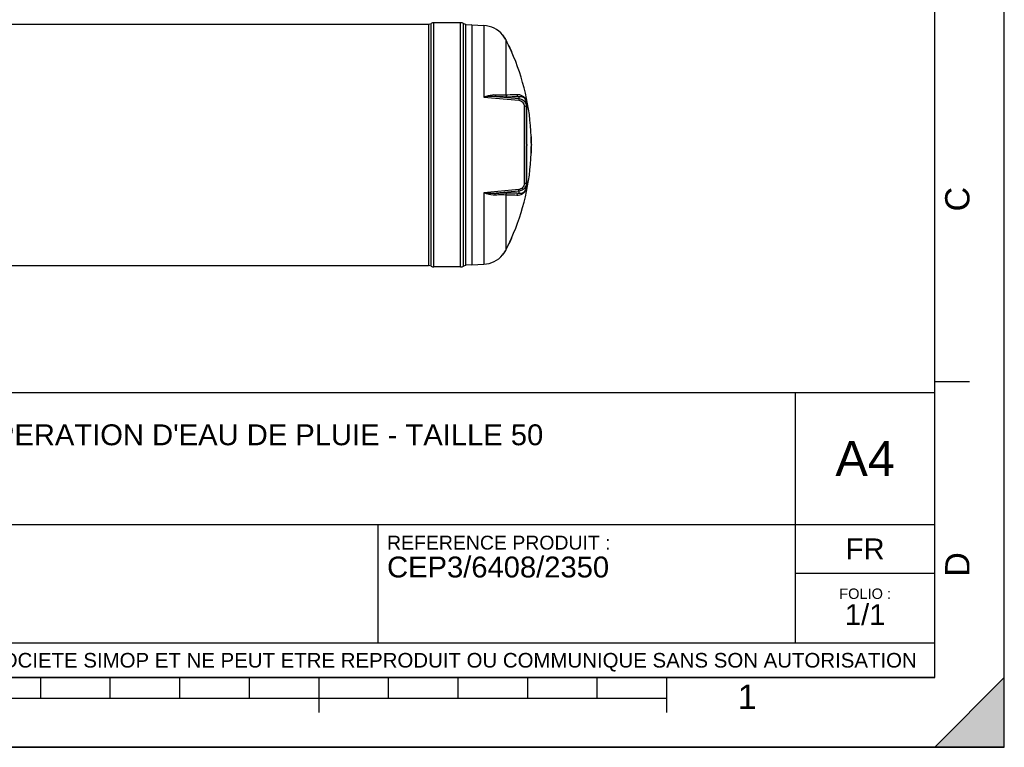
# Model space of a CAD drawing. Header units: millimetres. Extents: x 0 to 297, y 0 to 210.
# Tile 18 of 32: x 155 to 297, y 0 to 105. Entities that reach past the tile are written whole.
import ezdxf

# ---------------------------------------------------------------- set-up
doc = ezdxf.new("R2010")
doc.units = ezdxf.units.MM
doc.header["$LTSCALE"] = 16.335
doc.layers.get('0').update_dxf_attribs({"linetype": 'CONTINUOUS'})
doc.layers.add('08_SURFACES', color=7, linetype='CONTINUOUS')
doc.styles.get("Standard").update_dxf_attribs({"font": 'arial.ttf'})
doc.styles.add('TEXTSTYLE_2', font='arial.ttf')

# ---------------------------------------------------------------- blocks, each defined once
blk = doc.blocks.new('MARGEA4_BL0', base_point=(148.51, 105.01))
at = {"color": 7, "linetype": 'Continuous'}
for p, q in [((297.01, 0.01), (297.01, 210.01)), ((297.01, 0.01), (297.01, 210.01)), ((287.01, 10.01), (287.01, 200.01)), ((292.01, 52.51), (287.01, 52.51)), ((287.01, 10.01), (10.01, 10.01)), ((158.51, 7.01), (158.51, 10.01)), ((168.51, 7.01), (168.51, 10.01)), ((178.51, 7.01), (178.51, 10.01)), ((188.51, 7.01), (188.51, 10.01)), ((198.51, 5.01), (198.51, 10.01)), ((208.51, 7.01), (208.51, 10.01)), ((218.51, 7.01), (218.51, 10.01)), ((228.51, 7.01), (228.51, 10.01)), ((238.51, 7.01), (238.51, 10.01)), ((248.51, 5.01), (248.51, 10.01)), ((297.01, 10.01), (287.01, 0.01)), ((297.01, 10.01), (287.01, 0.01)), ((297.01, 0.01), (297.01, 10.01)), ((248.51, 7.01), (48.51, 7.01)), ((297.01, 0.01), (0.01, 0.01)), ((297.01, 0.01), (0.01, 0.01)), ((287.01, 0.01), (297.01, 0.01))]:
    blk.add_line(p, q, dxfattribs=at)
blk.add_solid([(297.01, 10.01), (287.01, 0.01), (297.01, 0.01)], dxfattribs=at)
at = {"color": 2, "linetype": 'Continuous', "style": 'TEXTSTYLE_2', "oblique": 0}
for s, p in [('C', (292.01, 77.01)), ('D', (292.01, 24.51))]:
    blk.add_text(s, height=3.5, rotation=90, dxfattribs=at).set_placement(p)
blk.add_text('1', height=3.5, dxfattribs=at).set_placement((258.71, 5.52))
blk = doc.blocks.new('*T6')
at = {"color": 2, "linetype": 'Continuous'}
for p, q in [((0, 0), (0, 41)), ((0, 41), (190, 41)), ((25, 22), (25, 41)), ((170, 5), (170, 41)), ((190, 0), (190, 41)), ((0, 31.5), (25, 31.5)), ((0, 22), (190, 22)), ((110, 5), (110, 22)), ((170, 15), (190, 15)), ((0, 5), (190, 5)), ((0, 0), (190, 0))]:
    blk.add_line(p, q, dxfattribs=at)
at = {"color": 2, "linetype": 'Continuous', "line_spacing_factor": 0.9}
for s, insert, char_height, width, attachment_point in [('ECHELLE :\\P\\H2.5;3:500', (1.28, 39.4), 2, 28.5204, 1), ("TITRE :\\P\\H3.0;CUVE A RECUPERATION D'EAU DE PLUIE - TAILLE 50", (26.28, 39.4), 2, 214.5056, 1), ('A4', (180, 34), 5, 17.0632, 2), ('REFERENCE PRODUIT :\\P\\H3.0;CEP3/6408/2350', (111.28, 20.4), 2, 64.1338, 1), ('FR', (180, 20), 3, 11.1524, 2), ('FOLIO :  \\P\\H3.0;1/1', (180, 12.81), 1.5, 17.197, 2), ('CE PLAN EST LA PROPRIETE DE LA SOCIETE SIMOP ET NE PEUT ETRE REPRODUIT OU COMMUNIQUE SANS SON AUTORISATION', (95, 3.55), 2.1, 368.8974, 2)]:
    blk.add_mtext(s, dxfattribs=dict(at, insert=insert, char_height=char_height, width=width, attachment_point=attachment_point))

msp = doc.modelspace()

# ---------------------------------------------------------------- linework, layer by layer
at = {"color": 7, "linetype": 'Continuous'}
for p, q in [((297, 0), (297, 210)), ((297.01, 0.01), (297.01, 200.01)), ((34.67, 103.93), (214.27, 103.93)), ((218.86, 104.11), (215.02, 104.11)), ((219.61, 69.22), (219.61, 103.93)), ((220.47, 103.82), (219.61, 103.78)), ((220.47, 103.82), (222.21, 103.73)), ((220.47, 103.82), (220.47, 69.32)), ((228.34, 92.56), (228.34, 80.58)), ((228.34, 86.65), (228.37, 86.65)), ((228.34, 86.5), (228.37, 86.5)), ((228.37, 86.65), (228.37, 86.5)), ((228.27, 80.94), (228.27, 80.58)), ((228.34, 80.57), (228.34, 80.58)), ((219.62, 69.37), (220.47, 69.32)), ((220.47, 69.32), (222.21, 69.41)), ((34.67, 69.22), (214.27, 69.22)), ((218.86, 69.03), (215.02, 69.03)), ((0, 0), (297, 0))]:
    msp.add_line(p, q, dxfattribs=at)
at = {"color": 9, "linetype": 'Continuous'}
for p, q in [((214.27, 103.93), (214.27, 69.22)), ((214.62, 69.13), (214.62, 104.01)), ((215.02, 69.03), (215.02, 104.11)), ((218.86, 69.03), (218.86, 104.11)), ((219.26, 69.13), (219.26, 104.01)), ((222.21, 103.73), (222.21, 93.44)), ((222.21, 93.44), (227.23, 92.99)), ((223.97, 93.51), (227.25, 93.22)), ((227.25, 93.49), (227.25, 93.22)), ((227.99, 92.14), (227.99, 81)), ((228.35, 86.65), (228.35, 92.49)), ((228.35, 80.65), (228.35, 86.5)), ((227.23, 80.15), (222.21, 79.7)), ((222.21, 79.7), (222.21, 69.41)), ((227.25, 79.92), (223.97, 79.63)), ((227.25, 79.92), (227.25, 79.65))]:
    msp.add_line(p, q, dxfattribs=at)
for points in [[(228.35, 92.49), (228.35, 92.5), (228.35, 92.51), (228.35, 92.52), (228.35, 92.52), (228.34, 92.53), (228.34, 92.54), (228.34, 92.55), (228.34, 92.55), (228.34, 92.56)], [(228.35, 80.65), (228.35, 80.64), (228.35, 80.63), (228.35, 80.63), (228.35, 80.62), (228.34, 80.61), (228.34, 80.6), (228.34, 80.6), (228.34, 80.59), (228.34, 80.58)]]:
    msp.add_lwpolyline(points, dxfattribs=at)
at = {"color": 7, "linetype": 'Continuous'}
for centre, radius, start, end in [((214.27, 104.68), 0.75, 270, 298.0725), ((215.02, 103.27), 0.844, 90, 118.0725), ((218.86, 103.27), 0.844, 61.9275, 90), ((219.61, 104.68), 0.75, 241.9275, 270), ((222.02, 99.98), 3.75, 40.0169, 87), ((222.02, 73.16), 3.75, 273, 319.9831), ((214.27, 68.47), 0.75, 61.9275, 90), ((215.02, 69.87), 0.844, 241.9275, 270), ((218.86, 69.87), 0.844, 270, 298.0725), ((219.61, 68.47), 0.75, 90, 118.0725)]:
    msp.add_arc(centre, radius, start, end, dxfattribs=at)
at = {"color": 9, "linetype": 'Continuous'}
for centre, radius, start, end in [((226.26, 92.48), 2.09, 3.5424, 3.7874), ((226.55, 92.49), 1.8, 0.0152, 3.5561), ((226.33, 80.65), 2.02, 359.7858, 0.0012), ((226.48, 80.65), 1.87, 359.3314, 359.7882)]:
    msp.add_arc(centre, radius, start, end, dxfattribs=at)
for points, knots in [([(223.82, 93.74), (223.69, 93.75), (223.14, 93.72), (222.61, 93.57), (222.21, 93.44)], [0, 0, 0, 0, 0.237356, 1, 1, 1, 1]), ([(225.35, 93.74), (225.26, 93.73), (224.75, 93.7), (224.24, 93.72), (223.82, 93.74)], [0, 0, 0, 0, 0.181577, 1, 1, 1, 1]), ([(223.82, 93.74), (223.83, 93.71), (223.85, 93.62), (223.91, 93.52), (223.97, 93.51)], [0, 0, 0, 0, 0.324564, 1, 1, 1, 1]), ([(225.65, 93.44), (225.55, 93.44), (224.99, 93.45), (224.43, 93.48), (223.97, 93.51)], [0, 0, 0, 0, 0.182409, 1, 1, 1, 1]), ([(226.93, 93.78), (226.82, 93.78), (226.29, 93.75), (225.76, 93.74), (225.35, 93.74)], [0, 0, 0, 0, 0.213226, 1, 1, 1, 1]), ([(227.25, 93.49), (227.13, 93.49), (226.6, 93.46), (226.07, 93.45), (225.65, 93.44)], [0, 0, 0, 0, 0.213231, 1, 1, 1, 1]), ([(228.35, 92.61), (228.33, 92.87), (228.19, 93.28), (227.66, 93.71), (227.21, 93.8), (226.93, 93.78)], [0, 0, 0, 0, 0.37859, 0.580324, 1, 1, 1, 1]), ([(228.34, 92.56), (228.34, 92.78), (228.25, 93.13), (227.81, 93.47), (227.47, 93.52), (227.25, 93.49)], [0, 0, 0, 0, 0.400975, 0.593087, 1, 1, 1, 1]), ([(227.25, 93.22), (227.26, 93.2), (227.24, 93.12), (227.24, 93.05), (227.23, 92.99)], [0, 0, 0, 0, 0.292106, 1, 1, 1, 1]), ([(227.23, 92.99), (227.44, 92.98), (227.84, 92.76), (227.99, 92.34), (227.99, 92.14)], [0, 0, 0, 0, 0.508115, 1, 1, 1, 1]), ([(227.25, 93.22), (227.47, 93.21), (227.89, 93.04), (228.17, 92.68), (228.25, 92.48)], [0, 0, 0, 0, 0.503033, 1, 1, 1, 1]), ([(228.31, 92.07), (228.3, 92.08), (228.28, 92.09), (228.25, 92.1), (228.24, 92.1)], [0, 0, 0, 0, 0.459491, 1, 1, 1, 1]), ([(228.34, 92.02), (228.34, 92.03), (228.33, 92.05), (228.32, 92.06), (228.31, 92.07)], [0, 0, 0, 0, 0.432744, 1, 1, 1, 1]), ([(227.99, 81), (227.99, 80.8), (227.84, 80.38), (227.44, 80.17), (227.23, 80.15)], [0, 0, 0, 0, 0.491863, 1, 1, 1, 1]), ([(228.26, 80.68), (228.18, 80.47), (227.9, 80.1), (227.47, 79.94), (227.25, 79.92)], [0, 0, 0, 0, 0.496941, 1, 1, 1, 1]), ([(228.31, 81.07), (228.3, 81.06), (228.28, 81.05), (228.25, 81.04), (228.24, 81.04)], [0, 0, 0, 0, 0.45949, 1, 1, 1, 1]), ([(228.34, 81.12), (228.34, 81.11), (228.33, 81.09), (228.32, 81.08), (228.31, 81.07)], [0, 0, 0, 0, 0.432743, 1, 1, 1, 1]), ([(222.21, 79.7), (222.35, 79.66), (222.87, 79.5), (223.42, 79.38), (223.82, 79.4)], [0, 0, 0, 0, 0.262606, 1, 1, 1, 1]), ([(223.82, 79.4), (223.83, 79.43), (223.85, 79.52), (223.91, 79.62), (223.97, 79.63)], [0, 0, 0, 0, 0.324564, 1, 1, 1, 1]), ([(223.82, 79.4), (223.98, 79.41), (224.49, 79.43), (225, 79.44), (225.35, 79.41)], [0, 0, 0, 0, 0.31546, 1, 1, 1, 1]), ([(223.97, 79.63), (224.14, 79.64), (224.7, 79.67), (225.26, 79.7), (225.65, 79.7)], [0, 0, 0, 0, 0.314012, 1, 1, 1, 1]), ([(225.35, 79.41), (225.5, 79.4), (226.03, 79.4), (226.55, 79.38), (226.93, 79.36)], [0, 0, 0, 0, 0.286502, 1, 1, 1, 1]), ([(225.65, 79.7), (225.8, 79.7), (226.33, 79.69), (226.87, 79.67), (227.25, 79.65)], [0, 0, 0, 0, 0.286499, 1, 1, 1, 1]), ([(226.93, 79.36), (227.22, 79.34), (227.68, 79.43), (228.23, 79.91), (228.35, 80.35), (228.35, 80.63)], [0, 0, 0, 0, 0.410737, 0.610102, 1, 1, 1, 1]), ([(227.25, 79.92), (227.26, 79.94), (227.24, 80.02), (227.24, 80.09), (227.23, 80.15)], [0, 0, 0, 0, 0.292106, 1, 1, 1, 1]), ([(227.25, 79.65), (227.47, 79.62), (227.81, 79.67), (228.25, 80.01), (228.34, 80.36), (228.34, 80.57)], [0, 0, 0, 0, 0.407321, 0.599617, 1, 1, 1, 1])]:
    msp.add_open_spline(points, degree=3, knots=knots, dxfattribs=at)
for points in [[(223.97, 93.51), (223.39, 93.55), (222.8, 93.5), (222.21, 93.44)], [(225.35, 93.74), (225.38, 93.6), (225.51, 93.46), (225.65, 93.44)], [(226.93, 93.78), (226.96, 93.64), (227.1, 93.51), (227.25, 93.49)], [(228.24, 92.1), (228.16, 92.13), (228.07, 92.14), (227.99, 92.14)], [(228.25, 92.48), (228.31, 92.33), (228.34, 92.17), (228.34, 92.02)], [(228.24, 81.04), (228.16, 81.01), (228.07, 81), (227.99, 81)], [(228.34, 81.12), (228.34, 80.97), (228.31, 80.82), (228.26, 80.68)], [(222.21, 79.7), (222.8, 79.64), (223.39, 79.59), (223.97, 79.63)], [(225.35, 79.41), (225.38, 79.54), (225.51, 79.68), (225.65, 79.7)], [(226.93, 79.36), (226.96, 79.5), (227.1, 79.63), (227.25, 79.65)]]:
    msp.add_open_spline(points, degree=3, dxfattribs=at)
at = {"layer": '08_SURFACES', "color": 7, "linetype": 'Continuous'}
for p, q in [((224.89, 102.4), (224.91, 102.4)), ((224.89, 102.39), (224.93, 102.35)), ((226.19, 100), (226.15, 100.07)), ((226.17, 100), (226.19, 100)), ((226.19, 100), (226.19, 100)), ((229.01, 87.78), (229.01, 87.7)), ((229.01, 87.77), (229.03, 87.77)), ((229.03, 87.7), (229.03, 87.77)), ((229.03, 86.65), (229.05, 86.65)), ((229.03, 86.5), (229.05, 86.5)), ((229.01, 85.45), (229.01, 85.36)), ((229.01, 85.37), (229.03, 85.37)), ((229.03, 85.37), (229.03, 85.45)), ((226.15, 73.09), (226.14, 73.08)), ((226.14, 73.08), (226.14, 73.07)), ((226.15, 73.07), (226.19, 73.15)), ((226.16, 73.11), (226.15, 73.1)), ((226.16, 73.12), (226.16, 73.11)), ((226.17, 73.15), (226.19, 73.15)), ((226.19, 73.14), (226.19, 73.15)), ((224.91, 70.75), (224.94, 70.78)), ((224.94, 70.78), (224.97, 70.82)), ((224.89, 70.75), (224.91, 70.75))]:
    msp.add_line(p, q, dxfattribs=at)
at = {"layer": '08_SURFACES', "color": 9, "linetype": 'Continuous'}
for p, q in [((224.97, 102.32), (224.95, 102.32)), ((225.35, 101.71), (225.35, 93.74)), ((226.15, 100.07), (226.14, 100.07)), ((229.01, 87.7), (229.03, 87.7)), ((229.01, 85.45), (229.03, 85.45)), ((225.35, 79.41), (225.35, 71.43)), ((226.15, 73.07), (226.14, 73.07)), ((224.97, 70.82), (224.95, 70.82))]:
    msp.add_line(p, q, dxfattribs=at)
at = {"layer": '08_SURFACES', "color": 7, "linetype": 'Continuous'}
for points in [[(226.14, 100.07), (226.14, 100.06), (226.15, 100.05), (226.15, 100.04), (226.16, 100.03)], [(226.17, 100.04), (226.16, 100.06), (226.15, 100.07)], [(226.16, 100.03), (226.17, 100.01), (226.17, 100)], [(226.18, 100.01), (226.18, 100.02), (226.17, 100.03), (226.17, 100.04)], [(226.17, 100), (226.17, 100), (226.17, 100), (226.17, 100)], [(226.19, 100), (226.19, 100), (226.18, 100.01)], [(226.17, 73.14), (226.17, 73.14), (226.17, 73.13), (226.16, 73.12), (226.16, 73.11), (226.15, 73.1), (226.15, 73.09)], [(226.15, 73.07), (226.16, 73.08), (226.17, 73.1), (226.17, 73.11), (226.18, 73.12), (226.18, 73.13)], [(226.17, 73.15), (226.17, 73.15), (226.17, 73.14)], [(226.18, 73.14), (226.19, 73.14), (226.19, 73.14)]]:
    msp.add_lwpolyline(points, dxfattribs=at)
for centre, radius, start, end in [((221.55, 99.61), 4.35, 38.7864, 39.0762), ((222.54, 100.4), 3.08, 38.5461, 38.7821), ((222.01, 99.98), 3.76, 28.6226, 38.5303), ((222.02, 99.99), 3.76, 38.0293, 38.3581), ((222.02, 99.98), 3.76, 37.4854, 38.0293), ((222.02, 99.98), 3.77, 35.8288, 37.4853), ((222.02, 99.98), 3.77, 35.372, 35.8288), ((222.02, 99.98), 3.76, 33.8936, 35.3721), ((222.02, 99.98), 3.76, 33.4997, 33.8936), ((222.02, 99.98), 3.77, 31.8158, 33.4997), ((222.02, 99.98), 3.76, 31.3001, 31.8157), ((222.02, 99.98), 3.77, 29.6328, 31.2999), ((222.02, 99.98), 3.77, 29.1565, 29.6329), ((222.02, 99.98), 3.77, 27.5518, 29.1566), ((222.02, 99.98), 3.75, 27.3719, 28.6136), ((222.02, 99.99), 3.76, 27.3718, 27.5516), ((196.11, 86.57), 32.92, 24.2063, 27.3718), ((196.11, 86.57), 32.94, 24.1946, 27.3718), ((196.11, 86.57), 32.92, 2.0887, 24.0632), ((196.11, 86.57), 32.92, 0.1305, 1.9581), ((196.11, 86.57), 32.92, 358.0419, 359.8695), ((196.11, 86.57), 32.94, 0.1305, 1.9572), ((235.09, 86.57), 6.05, 179.722, 179.9939), ((196.11, 86.57), 32.94, 358.0428, 359.8695), ((196.11, 86.57), 32.92, 335.9368, 357.9113), ((196.11, 86.57), 32.92, 332.6282, 335.7937), ((196.11, 86.57), 32.94, 332.6282, 335.8054), ((222.01, 73.16), 3.76, 321.4697, 331.3774), ((222.02, 73.16), 3.76, 321.6419, 321.9707), ((222.02, 73.16), 3.76, 321.9707, 322.5147), ((222.02, 73.16), 3.77, 322.5148, 324.1711), ((222.02, 73.16), 3.77, 324.1711, 324.6281), ((222.02, 73.16), 3.76, 324.628, 326.1065), ((222.02, 73.16), 3.76, 326.1065, 326.5002), ((222.02, 73.16), 3.77, 326.5003, 328.1843), ((222.02, 73.16), 3.76, 328.1844, 328.6999), ((222.02, 73.16), 3.77, 328.7001, 330.3671), ((222.02, 73.16), 3.77, 330.3671, 330.8436), ((222.02, 73.16), 3.77, 330.8435, 332.4482), ((222.02, 73.16), 3.75, 331.3864, 332.6281), ((222.02, 73.16), 3.76, 332.4483, 332.6282)]:
    msp.add_arc(centre, radius, start, end, dxfattribs=at)
for points, knots in [([(224.97, 102.32), (224.96, 102.34), (224.95, 102.35), (224.9, 102.4), (224.91, 102.39)], [0, 0, 0, 0, 0.710177, 1, 1, 1, 1]), ([(229.03, 86.57), (229.03, 86.55), (229.04, 86.54), (229.02, 86.5), (229.03, 86.5)], [0, 0, 0, 0, 0.676743, 1, 1, 1, 1]), ([(229.03, 86.65), (229.03, 86.65), (229.04, 86.62), (229.03, 86.61), (229.03, 86.6)], [0, 0, 0, 0, 0.296196, 1, 1, 1, 1]), ([(229.05, 86.57), (229.05, 86.59), (229.05, 86.6), (229.04, 86.65), (229.05, 86.65)], [0, 0, 0, 0, 0.676743, 1, 1, 1, 1]), ([(229.05, 86.5), (229.04, 86.5), (229.05, 86.54), (229.05, 86.55), (229.05, 86.57)], [0, 0, 0, 0, 0.323257, 1, 1, 1, 1]), ([(224.95, 70.82), (224.94, 70.8), (224.93, 70.8), (224.89, 70.74), (224.89, 70.75)], [0, 0, 0, 0, 0.740396, 1, 1, 1, 1])]:
    msp.add_open_spline(points, degree=3, knots=knots, dxfattribs=at)

# ---------------------------------------------------------------- block references
at = {"color": 2, "linetype": 'Continuous'}
msp.add_blockref('MARGEA4_BL0', (148.51, 105.01), dxfattribs=at)
msp.add_blockref('*T6', (97.01, 10.01))

doc.saveas('drawing.dxf')
